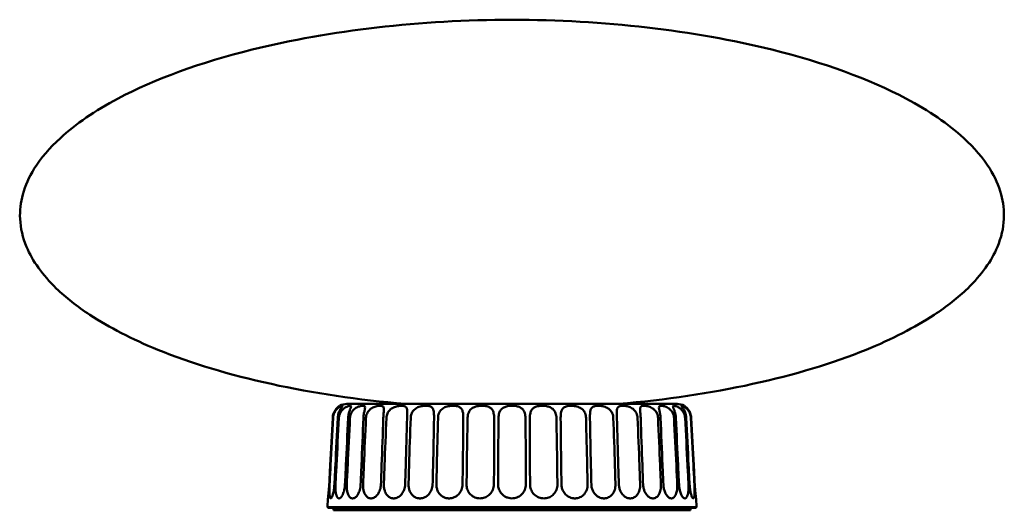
# Model space of a CAD drawing. Header units: millimetres. Extents: x 193 to 1186, y 41 to 1140.
# Tile 3 of 4: x 713 to 1113, y 496 to 696. Entities that reach past the tile are written whole.
import ezdxf

# ---------------------------------------------------------------- set-up
doc = ezdxf.new("R2010")
doc.units = ezdxf.units.MM
doc.header["$LTSCALE"] = 4
doc.layers.add('Visibile (ISO)', color=7, linetype='Continuous', lineweight=50)

msp = doc.modelspace()

# ---------------------------------------------------------------- linework, layer by layer
at = {"layer": 'Visibile (ISO)'}
for p, q in [((980.13, 539.49), (845.92, 539.49)), ((838.22, 501.09), (838.03, 497.49)), ((987.84, 501.09), (988.03, 497.49)), ((838.03, 497.49), (988.03, 497.49)), ((838.27, 497.24), (838.03, 497.49)), ((988.03, 497.49), (838.03, 497.49)), ((838.03, 497.49), (838.03, 497.49)), ((987.79, 497.24), (838.27, 497.24)), ((840.53, 497.24), (840.53, 496.24)), ((985.53, 497.24), (985.53, 496.24)), ((987.79, 497.24), (988.03, 497.49)), ((988.03, 497.49), (988.03, 497.49)), ((840.53, 496.24), (985.53, 496.24)), ((900.53, 496.24), (900.53, 496.23)), ((901.53, 496.23), (900.53, 496.23)), ((924.53, 496.23), (901.53, 496.23)), ((925.53, 496.23), (924.53, 496.23)), ((925.53, 496.23), (925.53, 496.24))]:
    msp.add_line(p, q, dxfattribs=at)
for centre, start, end in [((845.92, 533.49), 90, 119.3537), ((980.13, 533.49), 60.6463, 90)]:
    msp.add_arc(centre, 6, start, end, dxfattribs=at)
for points, knots in [([(869.6, 539.49), (831.56, 542.74), (796.14, 550.5), (758.55, 565.8), (749.27, 570.57), (736.22, 579.14), (731.64, 582.75), (722.19, 591.9), (718.12, 597.58), (714.13, 607.11), (713.25, 610.9), (712.9, 618.04), (713.28, 621.38), (715.14, 628.21), (716.7, 631.71), (721.49, 639.4), (725.04, 643.57), (735.62, 653.27), (743.51, 658.67), (767.74, 671.53), (786.35, 678.32), (838.92, 691.35), (875.95, 695.62), (913.03, 695.71)], [-1.350783, -1.350783, -1.350783, -1.350783, -0.766299, -0.766299, -0.538695, -0.538695, -0.385521, -0.385521, -0.162437, -0.162437, -0.018155, -0.018155, 0.108471, 0.108471, 0.242884, 0.242884, 0.408832, 0.408832, 0.643285, 0.643285, 1.015685, 1.015685, 1.571922, 1.571922, 1.571922, 1.571922]), ([(956.46, 539.49), (994.49, 542.74), (1029.92, 550.5), (1067.5, 565.8), (1076.79, 570.57), (1089.84, 579.14), (1094.41, 582.75), (1103.87, 591.9), (1107.94, 597.58), (1111.92, 607.11), (1112.81, 610.9), (1113.15, 618.04), (1112.78, 621.38), (1110.92, 628.21), (1109.36, 631.71), (1104.56, 639.4), (1101.02, 643.57), (1090.44, 653.27), (1082.55, 658.67), (1058.32, 671.53), (1039.71, 678.32), (987.14, 691.35), (950.11, 695.62), (913.03, 695.71)], [-1.350783, -1.350783, -1.350783, -1.350783, -0.766299, -0.766299, -0.538695, -0.538695, -0.385521, -0.385521, -0.162437, -0.162437, -0.018155, -0.018155, 0.108471, 0.108471, 0.242884, 0.242884, 0.408832, 0.408832, 0.643285, 0.643285, 1.015685, 1.015685, 1.571922, 1.571922, 1.571922, 1.571922]), ([(842.98, 538.72), (842.98, 538.72), (842.98, 538.71), (842.94, 538.69), (842.86, 538.64), (842.61, 538.47), (842.41, 538.32), (841.91, 537.87), (841.6, 537.55), (841, 536.72), (840.73, 536.23), (840.31, 535.09), (840.17, 534.45), (840.14, 533.8)], [-0.9077142, -0.9077142, -0.9077142, -0.9077142, -0.8623237, -0.8623237, -0.7270766, -0.7270766, -0.5639868, -0.5639868, -0.3790256, -0.3790256, -0.1958428, -0.1958428, 0, 0, 0, 0]), ([(840.29, 533.8), (840.31, 534.16), (840.37, 534.52), (840.54, 535.23), (840.67, 535.57), (841.05, 536.38), (841.34, 536.82), (841.99, 537.57), (842.34, 537.87), (842.99, 538.32), (843.27, 538.47), (843.68, 538.64), (843.82, 538.68), (844.02, 538.72), (844.09, 538.72), (844.16, 538.68), (844.16, 538.64), (844.08, 538.47), (843.97, 538.32), (843.63, 537.87), (843.4, 537.55), (842.93, 536.72), (842.71, 536.23), (842.35, 535.09), (842.23, 534.45), (842.2, 533.8)], [-1.81483, -1.81483, -1.81483, -1.81483, -1.70583, -1.70583, -1.595214, -1.595214, -1.428298, -1.428298, -1.255936, -1.255936, -1.088037, -1.088037, -0.9636, -0.9636, -0.850701, -0.850701, -0.725993, -0.725993, -0.563665, -0.563665, -0.378896, -0.378896, -0.195835, -0.195835, -0.000067, -0.000067, -0.000067, -0.000067]), ([(842.66, 533.8), (842.68, 534.24), (842.76, 534.68), (843.03, 535.53), (843.21, 535.93), (843.75, 536.79), (844.12, 537.2), (844.97, 537.91), (845.41, 538.17), (846.27, 538.55), (846.66, 538.66), (847.26, 538.74), (847.47, 538.71), (847.65, 538.52), (847.63, 538.36), (847.46, 537.85), (847.32, 537.55), (847, 536.74), (846.83, 536.25), (846.54, 535.11), (846.44, 534.46), (846.41, 533.8)], [-1.815134, -1.815134, -1.815134, -1.815134, -1.681922, -1.681922, -1.548657, -1.548657, -1.370585, -1.370585, -1.178459, -1.178459, -0.971843, -0.971843, -0.758405, -0.758405, -0.558149, -0.558149, -0.38139, -0.38139, -0.197776, -0.197776, -0.000067, -0.000067, -0.000067, -0.000067]), ([(847.16, 533.8), (847.19, 534.34), (847.3, 534.87), (847.7, 535.88), (847.98, 536.35), (848.7, 537.21), (849.14, 537.58), (850.1, 538.16), (850.59, 538.37), (851.49, 538.63), (851.9, 538.7), (852.56, 538.73), (852.83, 538.69), (853.18, 538.5), (853.27, 538.34), (853.29, 537.86), (853.24, 537.55), (853.06, 536.72), (852.95, 536.23), (852.74, 535.09), (852.67, 534.45), (852.64, 533.8)], [-1.815159, -1.815159, -1.815159, -1.815159, -1.653092, -1.653092, -1.488843, -1.488843, -1.309201, -1.309201, -1.120654, -1.120654, -0.933908, -0.933908, -0.746625, -0.746625, -0.560065, -0.560065, -0.379504, -0.379504, -0.1959, -0.1959, -0.000067, -0.000067, -0.000067, -0.000067]), ([(853.67, 533.8), (853.7, 534.42), (853.84, 535.03), (854.33, 536.12), (854.66, 536.59), (855.49, 537.43), (855.98, 537.77), (857.02, 538.28), (857.54, 538.45), (858.5, 538.66), (858.93, 538.71), (859.69, 538.72), (860.02, 538.68), (860.53, 538.49), (860.72, 538.34), (860.94, 537.87), (860.97, 537.55), (860.95, 536.72), (860.9, 536.23), (860.78, 535.09), (860.73, 534.45), (860.71, 533.8)], [-1.815293, -1.815293, -1.815293, -1.815293, -1.628472, -1.628472, -1.456081, -1.456081, -1.272418, -1.272418, -1.090593, -1.090593, -0.916418, -0.916418, -0.742464, -0.742464, -0.562143, -0.562143, -0.379415, -0.379415, -0.195887, -0.195887, -0.000067, -0.000067, -0.000067, -0.000067]), ([(861.98, 533.8), (862.01, 534.42), (862.14, 535.04), (862.63, 536.13), (862.95, 536.6), (863.78, 537.44), (864.28, 537.77), (865.37, 538.28), (865.93, 538.45), (866.99, 538.66), (867.49, 538.71), (868.39, 538.72), (868.79, 538.68), (869.48, 538.49), (869.76, 538.34), (870.17, 537.87), (870.29, 537.55), (870.42, 536.72), (870.43, 536.23), (870.41, 535.09), (870.39, 534.45), (870.37, 533.8)], [-1.815294, -1.815294, -1.815294, -1.815294, -1.628038, -1.628038, -1.455672, -1.455672, -1.271983, -1.271983, -1.09025, -1.09025, -0.916225, -0.916225, -0.742421, -0.742421, -0.562167, -0.562167, -0.379414, -0.379414, -0.195887, -0.195887, -0.000067, -0.000067, -0.000067, -0.000067]), ([(871.84, 533.8), (871.86, 534.35), (871.96, 534.89), (872.34, 535.92), (872.61, 536.39), (873.36, 537.26), (873.82, 537.61), (874.9, 538.19), (875.49, 538.38), (876.68, 538.64), (877.26, 538.7), (878.35, 538.73), (878.86, 538.69), (879.74, 538.5), (880.12, 538.34), (880.7, 537.86), (880.9, 537.55), (881.19, 536.72), (881.26, 536.23), (881.33, 535.09), (881.34, 534.45), (881.33, 533.8)], [-1.815176, -1.815176, -1.815176, -1.815176, -1.650131, -1.650131, -1.482554, -1.482554, -1.302606, -1.302606, -1.115125, -1.115125, -0.9306, -0.9306, -0.745801, -0.745801, -0.56044, -0.56044, -0.379489, -0.379489, -0.195898, -0.195898, -0.000067, -0.000067, -0.000067, -0.000067]), ([(882.95, 533.8), (882.97, 534.28), (883.04, 534.75), (883.29, 535.65), (883.48, 536.07), (884.05, 536.94), (884.44, 537.33), (885.44, 538.01), (886.03, 538.25), (887.3, 538.59), (887.96, 538.68), (889.26, 538.74), (889.89, 538.71), (891, 538.51), (891.47, 538.35), (892.22, 537.85), (892.5, 537.54), (892.92, 536.72), (893.05, 536.23), (893.22, 535.09), (893.25, 534.45), (893.24, 533.8)], [-1.815111, -1.815111, -1.815111, -1.815111, -1.672, -1.672, -1.528313, -1.528313, -1.350068, -1.350068, -1.156268, -1.156268, -0.956251, -0.956251, -0.752579, -0.752579, -0.557702, -0.557702, -0.379587, -0.379587, -0.195915, -0.195915, -0.000067, -0.000067, -0.000067, -0.000067]), ([(894.98, 533.8), (894.99, 534.25), (895.04, 534.7), (895.24, 535.56), (895.39, 535.96), (895.86, 536.83), (896.2, 537.24), (897.11, 537.94), (897.66, 538.2), (898.92, 538.57), (899.62, 538.67), (901.04, 538.74), (901.75, 538.71), (902.97, 538.5), (903.5, 538.34), (904.37, 537.85), (904.71, 537.55), (905.26, 536.74), (905.45, 536.25), (905.71, 535.11), (905.76, 534.46), (905.76, 533.8)], [-1.815488, -1.815488, -1.815488, -1.815488, -1.679586, -1.679586, -1.54374, -1.54374, -1.36485, -1.36485, -1.171864, -1.171864, -0.962423, -0.962423, -0.7466, -0.7466, -0.557755, -0.557755, -0.381358, -0.381358, -0.197738, -0.197738, -0.000067, -0.000067, -0.000067, -0.000067]), ([(907.55, 533.8), (907.56, 534.15), (907.58, 534.5), (907.68, 535.18), (907.75, 535.51), (908.02, 536.32), (908.24, 536.76), (908.86, 537.52), (909.25, 537.83), (910.15, 538.29), (910.66, 538.45), (911.6, 538.63), (912.02, 538.68), (912.82, 538.72), (913.2, 538.72), (914.01, 538.68), (914.42, 538.64), (915.33, 538.47), (915.82, 538.32), (916.76, 537.87), (917.17, 537.55), (917.85, 536.72), (918.08, 536.23), (918.42, 535.09), (918.5, 534.45), (918.51, 533.8)], [-1.814873, -1.814873, -1.814873, -1.814873, -1.709944, -1.709944, -1.603609, -1.603609, -1.436265, -1.436265, -1.264286, -1.264286, -1.093705, -1.093705, -0.966927, -0.966927, -0.852088, -0.852088, -0.726029, -0.726029, -0.563714, -0.563714, -0.378914, -0.378914, -0.195836, -0.195836, -0.000067, -0.000067, -0.000067, -0.000067]), ([(920.29, 533.8), (920.29, 534.13), (920.31, 534.46), (920.37, 535.11), (920.42, 535.43), (920.61, 536.23), (920.78, 536.68), (921.28, 537.46), (921.6, 537.78), (922.39, 538.26), (922.86, 538.43), (923.75, 538.62), (924.15, 538.67), (924.95, 538.72), (925.34, 538.72), (926.15, 538.68), (926.58, 538.64), (927.53, 538.47), (928.04, 538.32), (929.05, 537.87), (929.52, 537.55), (930.28, 536.72), (930.56, 536.23), (930.96, 535.09), (931.07, 534.45), (931.08, 533.8)], [-1.814931, -1.814931, -1.814931, -1.814931, -1.715208, -1.715208, -1.614313, -1.614313, -1.446374, -1.446374, -1.274864, -1.274864, -1.100972, -1.100972, -0.971242, -0.971242, -0.853923, -0.853923, -0.726126, -0.726126, -0.563774, -0.563774, -0.378937, -0.378937, -0.195838, -0.195838, -0.000067, -0.000067, -0.000067, -0.000067]), ([(932.81, 533.8), (932.81, 534.25), (932.82, 534.69), (932.89, 535.53), (932.95, 535.93), (933.17, 536.79), (933.35, 537.21), (933.9, 537.92), (934.26, 538.18), (935.2, 538.56), (935.78, 538.66), (937.04, 538.74), (937.74, 538.71), (939.09, 538.52), (939.74, 538.35), (940.88, 537.85), (941.35, 537.55), (942.18, 536.74), (942.5, 536.25), (942.96, 535.11), (943.09, 534.46), (943.11, 533.8)], [-1.815138, -1.815138, -1.815138, -1.815138, -1.681468, -1.681468, -1.547723, -1.547723, -1.369657, -1.369657, -1.177402, -1.177402, -0.97112, -0.97112, -0.758196, -0.758196, -0.558226, -0.558226, -0.381396, -0.381396, -0.197784, -0.197784, -0.000067, -0.000067, -0.000067, -0.000067]), ([(944.73, 533.8), (944.72, 534.34), (944.72, 534.88), (944.77, 535.89), (944.81, 536.36), (945.01, 537.22), (945.17, 537.59), (945.67, 538.17), (946, 538.37), (946.83, 538.63), (947.31, 538.7), (948.36, 538.73), (948.94, 538.69), (950.12, 538.5), (950.71, 538.34), (951.84, 537.86), (952.34, 537.55), (953.21, 536.72), (953.55, 536.23), (954.06, 535.09), (954.19, 534.45), (954.22, 533.8)], [-1.815163, -1.815163, -1.815163, -1.815163, -1.652415, -1.652415, -1.487409, -1.487409, -1.307699, -1.307699, -1.119389, -1.119389, -0.933147, -0.933147, -0.746434, -0.746434, -0.56015, -0.56015, -0.379501, -0.379501, -0.1959, -0.1959, -0.000067, -0.000067, -0.000067, -0.000067]), ([(955.69, 533.8), (955.67, 534.42), (955.65, 535.03), (955.63, 536.12), (955.63, 536.59), (955.74, 537.43), (955.84, 537.77), (956.22, 538.28), (956.49, 538.45), (957.15, 538.66), (957.55, 538.71), (958.43, 538.72), (958.92, 538.68), (959.97, 538.49), (960.52, 538.34), (961.61, 537.87), (962.12, 537.55), (963.01, 536.72), (963.37, 536.23), (963.9, 535.09), (964.05, 534.45), (964.08, 533.8)], [-1.815293, -1.815293, -1.815293, -1.815293, -1.628472, -1.628472, -1.456081, -1.456081, -1.272418, -1.272418, -1.090593, -1.090593, -0.916418, -0.916418, -0.742464, -0.742464, -0.562143, -0.562143, -0.379415, -0.379415, -0.195887, -0.195887, -0.000067, -0.000067, -0.000067, -0.000067]), ([(965.35, 533.8), (965.33, 534.42), (965.28, 535.04), (965.17, 536.13), (965.12, 536.6), (965.08, 537.44), (965.1, 537.77), (965.29, 538.28), (965.46, 538.45), (965.95, 538.66), (966.26, 538.71), (967, 538.72), (967.43, 538.68), (968.37, 538.49), (968.88, 538.34), (969.92, 537.87), (970.41, 537.55), (971.3, 536.72), (971.66, 536.23), (972.2, 535.09), (972.36, 534.45), (972.39, 533.8)], [-1.815294, -1.815294, -1.815294, -1.815294, -1.628038, -1.628038, -1.455672, -1.455672, -1.271983, -1.271983, -1.09025, -1.09025, -0.916225, -0.916225, -0.742421, -0.742421, -0.562167, -0.562167, -0.379414, -0.379414, -0.195887, -0.195887, -0.000067, -0.000067, -0.000067, -0.000067]), ([(973.42, 533.8), (973.39, 534.35), (973.34, 534.89), (973.17, 535.92), (973.07, 536.39), (972.88, 537.26), (972.8, 537.61), (972.76, 538.19), (972.81, 538.38), (973.07, 538.64), (973.29, 538.7), (973.87, 538.73), (974.24, 538.69), (975.08, 538.5), (975.55, 538.34), (976.5, 537.86), (976.97, 537.55), (977.81, 536.72), (978.17, 536.23), (978.7, 535.09), (978.86, 534.45), (978.89, 533.8)], [-1.815176, -1.815176, -1.815176, -1.815176, -1.650131, -1.650131, -1.482554, -1.482554, -1.302606, -1.302606, -1.115125, -1.115125, -0.9306, -0.9306, -0.745801, -0.745801, -0.56044, -0.56044, -0.379489, -0.379489, -0.195898, -0.195898, -0.000067, -0.000067, -0.000067, -0.000067]), ([(979.65, 533.8), (979.63, 534.28), (979.57, 534.75), (979.39, 535.65), (979.28, 536.07), (978.99, 536.94), (978.82, 537.33), (978.54, 538.01), (978.45, 538.25), (978.43, 538.59), (978.52, 538.68), (978.89, 538.74), (979.17, 538.71), (979.89, 538.51), (980.31, 538.35), (981.16, 537.85), (981.58, 537.54), (982.36, 536.72), (982.69, 536.23), (983.21, 535.09), (983.36, 534.45), (983.4, 533.8)], [-1.815111, -1.815111, -1.815111, -1.815111, -1.672, -1.672, -1.528313, -1.528313, -1.350068, -1.350068, -1.156268, -1.156268, -0.956251, -0.956251, -0.752579, -0.752579, -0.557702, -0.557702, -0.379587, -0.379587, -0.195915, -0.195915, -0.000067, -0.000067, -0.000067, -0.000067]), ([(983.86, 533.8), (983.84, 534.25), (983.78, 534.7), (983.58, 535.56), (983.44, 535.96), (983.08, 536.83), (982.84, 537.24), (982.38, 537.94), (982.18, 538.2), (981.91, 538.57), (981.87, 538.67), (982.01, 538.74), (982.19, 538.71), (982.72, 538.5), (983.04, 538.34), (983.74, 537.85), (984.1, 537.55), (984.79, 536.74), (985.1, 536.25), (985.58, 535.11), (985.73, 534.46), (985.76, 533.8)], [-1.815488, -1.815488, -1.815488, -1.815488, -1.679586, -1.679586, -1.54374, -1.54374, -1.36485, -1.36485, -1.171864, -1.171864, -0.962423, -0.962423, -0.7466, -0.7466, -0.557755, -0.557755, -0.381358, -0.381358, -0.197738, -0.197738, -0.000067, -0.000067, -0.000067, -0.000067]), ([(985.92, 533.8), (985.9, 534.15), (985.86, 534.5), (985.71, 535.18), (985.6, 535.51), (985.28, 536.32), (985.03, 536.76), (984.48, 537.52), (984.19, 537.83), (983.69, 538.29), (983.47, 538.45), (983.21, 538.63), (983.14, 538.68), (983.08, 538.71), (983.08, 538.72), (983.08, 538.72)], [-1.8148727, -1.8148727, -1.8148727, -1.8148727, -1.7099439, -1.7099439, -1.6036085, -1.6036085, -1.4362649, -1.4362649, -1.2642862, -1.2642862, -1.0937046, -1.0937046, -0.9669269, -0.9669269, -0.9077838, -0.9077838, -0.9077838, -0.9077838]), ([(840.14, 533.8), (839.8, 527.31), (839.45, 520.58), (839.01, 512.15), (838.87, 509.45), (838.73, 506.73)], [0.950692, 0.950692, 0.950692, 0.950692, 2.738453, 2.738453, 3.483352, 3.483352, 3.483352, 3.483352]), ([(838.88, 506.73), (839.02, 509.45), (839.16, 512.15), (839.6, 520.58), (839.95, 527.31), (840.29, 533.8)], [0.935856, 0.935856, 0.935856, 0.935856, 1.680755, 1.680755, 3.468518, 3.468518, 3.468518, 3.468518]), ([(842.2, 533.8), (841.88, 527.31), (841.54, 520.58), (841.11, 512.15), (840.98, 509.45), (840.84, 506.73)], [0.951028, 0.951028, 0.951028, 0.951028, 2.738791, 2.738791, 3.48369, 3.48369, 3.48369, 3.48369]), ([(841.28, 506.73), (841.41, 509.45), (841.55, 512.15), (841.97, 520.58), (842.32, 527.31), (842.66, 533.8)], [0.935856, 0.935856, 0.935856, 0.935856, 1.680755, 1.680755, 3.468518, 3.468518, 3.468518, 3.468518]), ([(846.41, 533.8), (846.12, 527.31), (845.8, 520.58), (845.4, 512.15), (845.27, 509.45), (845.14, 506.73)], [0.951028, 0.951028, 0.951028, 0.951028, 2.738791, 2.738791, 3.48369, 3.48369, 3.48369, 3.48369]), ([(845.86, 506.73), (845.98, 509.45), (846.11, 512.15), (846.51, 520.58), (846.84, 527.31), (847.16, 533.8)], [0.935856, 0.935856, 0.935856, 0.935856, 1.680755, 1.680755, 3.468518, 3.468518, 3.468518, 3.468518]), ([(852.64, 533.8), (852.39, 527.31), (852.11, 520.58), (851.75, 512.15), (851.63, 509.45), (851.5, 506.73)], [0.951028, 0.951028, 0.951028, 0.951028, 2.738791, 2.738791, 3.48369, 3.48369, 3.48369, 3.48369]), ([(852.48, 506.73), (852.59, 509.45), (852.71, 512.15), (853.07, 520.58), (853.37, 527.31), (853.67, 533.8)], [0.935856, 0.935856, 0.935856, 0.935856, 1.680755, 1.680755, 3.468518, 3.468518, 3.468518, 3.468518]), ([(860.71, 533.8), (860.5, 527.31), (860.27, 520.58), (859.95, 512.15), (859.85, 509.45), (859.74, 506.73)], [0.951028, 0.951028, 0.951028, 0.951028, 2.738791, 2.738791, 3.48369, 3.48369, 3.48369, 3.48369]), ([(860.95, 506.73), (861.04, 509.45), (861.14, 512.15), (861.44, 520.58), (861.71, 527.31), (861.98, 533.8)], [0.935856, 0.935856, 0.935856, 0.935856, 1.680755, 1.680755, 3.468518, 3.468518, 3.468518, 3.468518]), ([(870.37, 533.8), (870.21, 527.31), (870.02, 520.58), (869.77, 512.15), (869.68, 509.45), (869.59, 506.73)], [0.951028, 0.951028, 0.951028, 0.951028, 2.738791, 2.738791, 3.48369, 3.48369, 3.48369, 3.48369]), ([(870.99, 506.73), (871.06, 509.45), (871.14, 512.15), (871.39, 520.58), (871.61, 527.31), (871.84, 533.8)], [0.935856, 0.935856, 0.935856, 0.935856, 1.680755, 1.680755, 3.468518, 3.468518, 3.468518, 3.468518]), ([(881.33, 533.8), (881.22, 527.31), (881.09, 520.58), (880.9, 512.15), (880.83, 509.45), (880.77, 506.73)], [0.951028, 0.951028, 0.951028, 0.951028, 2.738791, 2.738791, 3.48369, 3.48369, 3.48369, 3.48369]), ([(882.31, 506.73), (882.36, 509.45), (882.42, 512.15), (882.6, 520.58), (882.77, 527.31), (882.95, 533.8)], [0.935856, 0.935856, 0.935856, 0.935856, 1.680755, 1.680755, 3.468518, 3.468518, 3.468518, 3.468518]), ([(893.24, 533.8), (893.2, 527.31), (893.13, 520.58), (893.01, 512.15), (892.97, 509.45), (892.92, 506.73)], [0.951028, 0.951028, 0.951028, 0.951028, 2.738791, 2.738791, 3.48369, 3.48369, 3.48369, 3.48369]), ([(894.57, 506.73), (894.6, 509.45), (894.63, 512.15), (894.74, 520.58), (894.85, 527.31), (894.98, 533.8)], [0.935856, 0.935856, 0.935856, 0.935856, 1.680755, 1.680755, 3.468518, 3.468518, 3.468518, 3.468518]), ([(905.76, 533.8), (905.78, 527.31), (905.77, 520.58), (905.72, 512.15), (905.71, 509.45), (905.68, 506.73)], [0.951028, 0.951028, 0.951028, 0.951028, 2.738791, 2.738791, 3.48369, 3.48369, 3.48369, 3.48369]), ([(907.38, 506.73), (907.39, 509.45), (907.39, 512.15), (907.43, 520.58), (907.48, 527.31), (907.55, 533.8)], [0.935856, 0.935856, 0.935856, 0.935856, 1.680755, 1.680755, 3.468518, 3.468518, 3.468518, 3.468518]), ([(918.51, 533.8), (918.58, 527.31), (918.63, 520.58), (918.66, 512.15), (918.67, 509.45), (918.67, 506.73)], [0.951028, 0.951028, 0.951028, 0.951028, 2.738791, 2.738791, 3.48369, 3.48369, 3.48369, 3.48369]), ([(920.37, 506.73), (920.35, 509.45), (920.33, 512.15), (920.29, 520.58), (920.28, 527.31), (920.29, 533.8)], [0.935856, 0.935856, 0.935856, 0.935856, 1.680755, 1.680755, 3.468518, 3.468518, 3.468518, 3.468518]), ([(931.08, 533.8), (931.21, 527.31), (931.32, 520.58), (931.43, 512.15), (931.46, 509.45), (931.49, 506.73)], [0.951028, 0.951028, 0.951028, 0.951028, 2.738791, 2.738791, 3.48369, 3.48369, 3.48369, 3.48369]), ([(933.14, 506.73), (933.09, 509.45), (933.05, 512.15), (932.93, 520.58), (932.86, 527.31), (932.81, 533.8)], [0.935856, 0.935856, 0.935856, 0.935856, 1.680755, 1.680755, 3.468518, 3.468518, 3.468518, 3.468518]), ([(943.11, 533.8), (943.29, 527.31), (943.46, 520.58), (943.64, 512.15), (943.69, 509.45), (943.74, 506.73)], [0.951028, 0.951028, 0.951028, 0.951028, 2.738791, 2.738791, 3.48369, 3.48369, 3.48369, 3.48369]), ([(945.29, 506.73), (945.22, 509.45), (945.16, 512.15), (944.97, 520.58), (944.83, 527.31), (944.73, 533.8)], [0.935856, 0.935856, 0.935856, 0.935856, 1.680755, 1.680755, 3.468518, 3.468518, 3.468518, 3.468518]), ([(954.22, 533.8), (954.45, 527.31), (954.67, 520.58), (954.92, 512.15), (954.99, 509.45), (955.07, 506.73)], [0.951028, 0.951028, 0.951028, 0.951028, 2.738791, 2.738791, 3.48369, 3.48369, 3.48369, 3.48369]), ([(956.47, 506.73), (956.38, 509.45), (956.29, 512.15), (956.03, 520.58), (955.85, 527.31), (955.69, 533.8)], [0.935856, 0.935856, 0.935856, 0.935856, 1.680755, 1.680755, 3.468518, 3.468518, 3.468518, 3.468518]), ([(964.08, 533.8), (964.35, 527.31), (964.61, 520.58), (964.92, 512.15), (965.02, 509.45), (965.11, 506.73)], [0.951028, 0.951028, 0.951028, 0.951028, 2.738791, 2.738791, 3.48369, 3.48369, 3.48369, 3.48369]), ([(966.32, 506.73), (966.21, 509.45), (966.11, 512.15), (965.79, 520.58), (965.56, 527.31), (965.35, 533.8)], [0.935856, 0.935856, 0.935856, 0.935856, 1.680755, 1.680755, 3.468518, 3.468518, 3.468518, 3.468518]), ([(972.39, 533.8), (972.69, 527.31), (972.99, 520.58), (973.35, 512.15), (973.46, 509.45), (973.57, 506.73)], [0.951028, 0.951028, 0.951028, 0.951028, 2.738791, 2.738791, 3.48369, 3.48369, 3.48369, 3.48369]), ([(974.55, 506.73), (974.43, 509.45), (974.31, 512.15), (973.95, 520.58), (973.67, 527.31), (973.42, 533.8)], [0.935856, 0.935856, 0.935856, 0.935856, 1.680755, 1.680755, 3.468518, 3.468518, 3.468518, 3.468518]), ([(978.89, 533.8), (979.22, 527.31), (979.55, 520.58), (979.95, 512.15), (980.07, 509.45), (980.2, 506.73)], [0.951028, 0.951028, 0.951028, 0.951028, 2.738791, 2.738791, 3.48369, 3.48369, 3.48369, 3.48369]), ([(980.92, 506.73), (980.79, 509.45), (980.66, 512.15), (980.25, 520.58), (979.94, 527.31), (979.65, 533.8)], [0.935856, 0.935856, 0.935856, 0.935856, 1.680755, 1.680755, 3.468518, 3.468518, 3.468518, 3.468518]), ([(983.4, 533.8), (983.74, 527.31), (984.08, 520.58), (984.51, 512.15), (984.64, 509.45), (984.78, 506.73)], [0.951028, 0.951028, 0.951028, 0.951028, 2.738791, 2.738791, 3.48369, 3.48369, 3.48369, 3.48369]), ([(985.22, 506.73), (985.08, 509.45), (984.94, 512.15), (984.52, 520.58), (984.18, 527.31), (983.86, 533.8)], [0.935856, 0.935856, 0.935856, 0.935856, 1.680755, 1.680755, 3.468518, 3.468518, 3.468518, 3.468518]), ([(985.76, 533.8), (986.11, 527.31), (986.46, 520.58), (986.9, 512.15), (987.04, 509.45), (987.18, 506.73)], [0.951028, 0.951028, 0.951028, 0.951028, 2.738791, 2.738791, 3.48369, 3.48369, 3.48369, 3.48369]), ([(987.33, 506.73), (987.19, 509.45), (987.05, 512.15), (986.61, 520.58), (986.26, 527.31), (985.92, 533.8)], [0.935856, 0.935856, 0.935856, 0.935856, 1.680755, 1.680755, 3.468518, 3.468518, 3.468518, 3.468518]), ([(838.73, 506.73), (838.69, 505.99), (838.64, 505.25), (838.53, 503.88), (838.47, 503.26), (838.37, 502.3), (838.32, 501.95), (838.27, 501.52), (838.26, 501.39), (838.23, 501.2), (838.22, 501.14), (838.22, 501.1), (838.22, 501.09), (838.22, 501.09)], [0, 0, 0, 0, 0.2230435, 0.2230435, 0.4458804, 0.4458804, 0.6283174, 0.6283174, 0.7352368, 0.7352368, 0.8468569, 0.8468569, 0.8908812, 0.8908812, 0.8908812, 0.8908812]), ([(840.84, 506.73), (840.8, 505.99), (840.72, 505.25), (840.52, 503.88), (840.38, 503.25), (840.11, 502.28), (839.98, 501.9), (839.77, 501.48), (839.7, 501.37), (839.56, 501.2), (839.5, 501.14), (839.37, 501.08), (839.3, 501.09), (839.19, 501.17), (839.14, 501.23), (839.05, 501.43), (839.01, 501.56), (838.9, 502.08), (838.85, 502.55), (838.81, 503.62), (838.8, 504.2), (838.82, 505.43), (838.84, 506.08), (838.88, 506.73)], [0, 0, 0, 0, 0.223032, 0.223032, 0.446423, 0.446423, 0.639555, 0.639555, 0.743135, 0.743135, 0.843622, 0.843622, 0.957388, 0.957388, 1.055424, 1.055424, 1.165217, 1.165217, 1.387953, 1.387953, 1.585597, 1.585597, 1.781629, 1.781629, 1.781629, 1.781629]), ([(845.14, 506.73), (845.1, 505.99), (845.01, 505.25), (844.71, 503.87), (844.51, 503.25), (844.04, 502.2), (843.79, 501.79), (843.4, 501.38), (843.27, 501.28), (843.07, 501.17), (842.99, 501.14), (842.85, 501.1), (842.79, 501.09), (842.66, 501.09), (842.6, 501.1), (842.47, 501.14), (842.4, 501.18), (842.22, 501.3), (842.11, 501.41), (841.88, 501.75), (841.76, 502.01), (841.51, 502.77), (841.41, 503.31), (841.3, 504.35), (841.27, 504.8), (841.25, 505.75), (841.25, 506.24), (841.28, 506.73)], [0, 0, 0, 0, 0.223006, 0.223006, 0.447748, 0.447748, 0.668658, 0.668658, 0.772341, 0.772341, 0.83661, 0.83661, 0.892477, 0.892477, 0.948504, 0.948504, 1.013655, 1.013655, 1.121767, 1.121767, 1.27532, 1.27532, 1.486466, 1.486466, 1.634122, 1.634122, 1.78109, 1.78109, 1.78109, 1.78109]), ([(851.5, 506.73), (851.47, 505.99), (851.35, 505.25), (850.98, 503.87), (850.71, 503.25), (850.09, 502.2), (849.74, 501.79), (849.2, 501.38), (849.02, 501.28), (848.73, 501.17), (848.62, 501.14), (848.42, 501.1), (848.33, 501.09), (848.14, 501.09), (848.05, 501.1), (847.85, 501.14), (847.75, 501.18), (847.48, 501.3), (847.32, 501.41), (846.95, 501.75), (846.76, 502.01), (846.36, 502.77), (846.18, 503.31), (845.97, 504.35), (845.91, 504.8), (845.84, 505.75), (845.84, 506.24), (845.86, 506.73)], [0, 0, 0, 0, 0.223006, 0.223006, 0.447748, 0.447748, 0.668658, 0.668658, 0.772341, 0.772341, 0.83661, 0.83661, 0.892477, 0.892477, 0.948504, 0.948504, 1.013655, 1.013655, 1.121767, 1.121767, 1.27532, 1.27532, 1.486466, 1.486466, 1.634122, 1.634122, 1.78109, 1.78109, 1.78109, 1.78109]), ([(859.74, 506.73), (859.71, 505.99), (859.58, 505.25), (859.13, 503.87), (858.81, 503.25), (858.05, 502.2), (857.62, 501.79), (856.94, 501.38), (856.71, 501.28), (856.35, 501.17), (856.21, 501.14), (855.95, 501.1), (855.83, 501.09), (855.59, 501.09), (855.47, 501.1), (855.22, 501.14), (855.08, 501.18), (854.73, 501.3), (854.52, 501.41), (854.04, 501.75), (853.78, 502.01), (853.24, 502.77), (852.99, 503.31), (852.68, 504.35), (852.59, 504.8), (852.48, 505.75), (852.46, 506.24), (852.48, 506.73)], [0, 0, 0, 0, 0.223006, 0.223006, 0.447748, 0.447748, 0.668658, 0.668658, 0.772341, 0.772341, 0.83661, 0.83661, 0.892477, 0.892477, 0.948504, 0.948504, 1.013655, 1.013655, 1.121767, 1.121767, 1.27532, 1.27532, 1.486466, 1.486466, 1.634122, 1.634122, 1.78109, 1.78109, 1.78109, 1.78109]), ([(869.59, 506.73), (869.57, 505.99), (869.42, 505.25), (868.92, 503.87), (868.56, 503.25), (867.68, 502.2), (867.18, 501.79), (866.38, 501.38), (866.12, 501.28), (865.69, 501.17), (865.53, 501.14), (865.22, 501.1), (865.07, 501.09), (864.79, 501.09), (864.64, 501.1), (864.34, 501.14), (864.18, 501.18), (863.76, 501.3), (863.5, 501.41), (862.91, 501.75), (862.6, 502.01), (861.93, 502.77), (861.61, 503.31), (861.22, 504.35), (861.1, 504.8), (860.96, 505.75), (860.93, 506.24), (860.95, 506.73)], [0, 0, 0, 0, 0.223006, 0.223006, 0.447748, 0.447748, 0.668658, 0.668658, 0.772341, 0.772341, 0.83661, 0.83661, 0.892477, 0.892477, 0.948504, 0.948504, 1.013655, 1.013655, 1.121767, 1.121767, 1.27532, 1.27532, 1.486466, 1.486466, 1.634122, 1.634122, 1.78109, 1.78109, 1.78109, 1.78109]), ([(880.77, 506.73), (880.75, 505.99), (880.6, 505.25), (880.05, 503.87), (879.66, 503.25), (878.69, 502.2), (878.14, 501.79), (877.24, 501.38), (876.95, 501.28), (876.47, 501.17), (876.28, 501.14), (875.93, 501.1), (875.77, 501.09), (875.45, 501.09), (875.29, 501.1), (874.94, 501.14), (874.76, 501.18), (874.28, 501.3), (873.99, 501.41), (873.31, 501.75), (872.95, 502.01), (872.17, 502.77), (871.8, 503.31), (871.34, 504.35), (871.2, 504.8), (871.02, 505.75), (870.98, 506.24), (870.99, 506.73)], [0, 0, 0, 0, 0.223006, 0.223006, 0.447748, 0.447748, 0.668658, 0.668658, 0.772341, 0.772341, 0.83661, 0.83661, 0.892477, 0.892477, 0.948504, 0.948504, 1.013655, 1.013655, 1.121767, 1.121767, 1.27532, 1.27532, 1.486466, 1.486466, 1.634122, 1.634122, 1.78109, 1.78109, 1.78109, 1.78109]), ([(892.92, 506.73), (892.91, 505.99), (892.75, 505.25), (892.18, 503.87), (891.77, 503.25), (890.75, 502.2), (890.15, 501.79), (889.19, 501.38), (888.88, 501.28), (888.36, 501.17), (888.16, 501.14), (887.78, 501.1), (887.6, 501.09), (887.25, 501.09), (887.08, 501.1), (886.7, 501.14), (886.5, 501.18), (885.98, 501.3), (885.66, 501.41), (884.92, 501.75), (884.52, 502.01), (883.66, 502.77), (883.25, 503.31), (882.72, 504.35), (882.56, 504.8), (882.35, 505.75), (882.3, 506.24), (882.31, 506.73)], [0, 0, 0, 0, 0.223006, 0.223006, 0.447748, 0.447748, 0.668658, 0.668658, 0.772341, 0.772341, 0.83661, 0.83661, 0.892477, 0.892477, 0.948504, 0.948504, 1.013655, 1.013655, 1.121767, 1.121767, 1.27532, 1.27532, 1.486466, 1.486466, 1.634122, 1.634122, 1.78109, 1.78109, 1.78109, 1.78109]), ([(905.68, 506.73), (905.68, 505.99), (905.53, 505.25), (904.95, 503.88), (904.53, 503.25), (903.55, 502.28), (903.02, 501.9), (902.13, 501.48), (901.81, 501.37), (901.16, 501.2), (900.83, 501.14), (900.13, 501.08), (899.76, 501.09), (899.07, 501.17), (898.75, 501.23), (898.1, 501.43), (897.77, 501.56), (896.81, 502.08), (896.25, 502.55), (895.39, 503.62), (895.08, 504.2), (894.66, 505.43), (894.56, 506.08), (894.57, 506.73)], [0, 0, 0, 0, 0.223032, 0.223032, 0.446423, 0.446423, 0.639555, 0.639555, 0.743135, 0.743135, 0.843622, 0.843622, 0.957388, 0.957388, 1.055424, 1.055424, 1.165217, 1.165217, 1.387953, 1.387953, 1.585597, 1.585597, 1.781629, 1.781629, 1.781629, 1.781629]), ([(918.67, 506.73), (918.67, 505.99), (918.53, 505.25), (917.97, 503.88), (917.55, 503.26), (916.59, 502.3), (916.09, 501.94), (915.22, 501.51), (914.89, 501.39), (914.2, 501.2), (913.84, 501.14), (913.06, 501.08), (912.64, 501.09), (911.88, 501.2), (911.55, 501.27), (910.85, 501.5), (910.5, 501.66), (909.52, 502.23), (908.96, 502.73), (908.15, 503.81), (907.86, 504.36), (907.48, 505.52), (907.38, 506.12), (907.38, 506.73)], [0, 0, 0, 0, 0.223041, 0.223041, 0.446011, 0.446011, 0.63071, 0.63071, 0.736879, 0.736879, 0.845903, 0.845903, 0.971537, 0.971537, 1.07472, 1.07472, 1.19146, 1.19146, 1.414775, 1.414775, 1.59857, 1.59857, 1.78136, 1.78136, 1.78136, 1.78136]), ([(931.49, 506.73), (931.5, 505.99), (931.36, 505.25), (930.83, 503.88), (930.43, 503.25), (929.48, 502.28), (928.97, 501.9), (928.1, 501.48), (927.78, 501.37), (927.14, 501.2), (926.81, 501.14), (926.11, 501.08), (925.74, 501.09), (925.04, 501.17), (924.73, 501.23), (924.07, 501.43), (923.73, 501.56), (922.75, 502.08), (922.17, 502.55), (921.28, 503.62), (920.94, 504.2), (920.5, 505.43), (920.38, 506.08), (920.37, 506.73)], [0, 0, 0, 0, 0.223032, 0.223032, 0.446423, 0.446423, 0.639555, 0.639555, 0.743135, 0.743135, 0.843622, 0.843622, 0.957388, 0.957388, 1.055424, 1.055424, 1.165217, 1.165217, 1.387953, 1.387953, 1.585597, 1.585597, 1.781629, 1.781629, 1.781629, 1.781629]), ([(943.74, 506.73), (943.76, 505.99), (943.64, 505.25), (943.15, 503.87), (942.78, 503.25), (941.83, 502.2), (941.26, 501.79), (940.34, 501.38), (940.03, 501.28), (939.52, 501.17), (939.33, 501.14), (938.95, 501.1), (938.78, 501.09), (938.43, 501.09), (938.25, 501.1), (937.87, 501.14), (937.67, 501.18), (937.13, 501.3), (936.8, 501.41), (936.04, 501.75), (935.61, 502.01), (934.69, 502.77), (934.25, 503.31), (933.66, 504.35), (933.47, 504.8), (933.22, 505.75), (933.15, 506.24), (933.14, 506.73)], [0, 0, 0, 0, 0.223006, 0.223006, 0.447748, 0.447748, 0.668658, 0.668658, 0.772341, 0.772341, 0.83661, 0.83661, 0.892477, 0.892477, 0.948504, 0.948504, 1.013655, 1.013655, 1.121767, 1.121767, 1.27532, 1.27532, 1.486466, 1.486466, 1.634122, 1.634122, 1.78109, 1.78109, 1.78109, 1.78109]), ([(955.07, 506.73), (955.09, 505.99), (954.99, 505.25), (954.55, 503.87), (954.22, 503.25), (953.37, 502.2), (952.86, 501.79), (952.02, 501.38), (951.74, 501.28), (951.27, 501.17), (951.09, 501.14), (950.74, 501.1), (950.58, 501.09), (950.26, 501.09), (950.1, 501.1), (949.75, 501.14), (949.56, 501.18), (949.06, 501.3), (948.76, 501.41), (948.04, 501.75), (947.65, 502.01), (946.78, 502.77), (946.36, 503.31), (945.8, 504.35), (945.62, 504.8), (945.37, 505.75), (945.3, 506.24), (945.29, 506.73)], [0, 0, 0, 0, 0.223006, 0.223006, 0.447748, 0.447748, 0.668658, 0.668658, 0.772341, 0.772341, 0.83661, 0.83661, 0.892477, 0.892477, 0.948504, 0.948504, 1.013655, 1.013655, 1.121767, 1.121767, 1.27532, 1.27532, 1.486466, 1.486466, 1.634122, 1.634122, 1.78109, 1.78109, 1.78109, 1.78109]), ([(965.11, 506.73), (965.14, 505.99), (965.06, 505.25), (964.7, 503.87), (964.42, 503.25), (963.68, 502.2), (963.24, 501.79), (962.51, 501.38), (962.26, 501.28), (961.85, 501.17), (961.69, 501.14), (961.39, 501.1), (961.25, 501.09), (960.96, 501.09), (960.82, 501.1), (960.51, 501.14), (960.34, 501.18), (959.9, 501.3), (959.62, 501.41), (958.98, 501.75), (958.63, 502.01), (957.85, 502.77), (957.46, 503.31), (956.95, 504.35), (956.78, 504.8), (956.55, 505.75), (956.48, 506.24), (956.47, 506.73)], [0, 0, 0, 0, 0.223006, 0.223006, 0.447748, 0.447748, 0.668658, 0.668658, 0.772341, 0.772341, 0.83661, 0.83661, 0.892477, 0.892477, 0.948504, 0.948504, 1.013655, 1.013655, 1.121767, 1.121767, 1.27532, 1.27532, 1.486466, 1.486466, 1.634122, 1.634122, 1.78109, 1.78109, 1.78109, 1.78109]), ([(973.57, 506.73), (973.61, 505.99), (973.55, 505.25), (973.27, 503.87), (973.05, 503.25), (972.46, 502.2), (972.1, 501.79), (971.5, 501.38), (971.29, 501.28), (970.95, 501.17), (970.82, 501.14), (970.57, 501.1), (970.45, 501.09), (970.21, 501.09), (970.09, 501.1), (969.82, 501.14), (969.68, 501.18), (969.31, 501.3), (969.08, 501.41), (968.53, 501.75), (968.22, 502.01), (967.55, 502.77), (967.21, 503.31), (966.76, 504.35), (966.61, 504.8), (966.4, 505.75), (966.34, 506.24), (966.32, 506.73)], [0, 0, 0, 0, 0.223006, 0.223006, 0.447748, 0.447748, 0.668658, 0.668658, 0.772341, 0.772341, 0.83661, 0.83661, 0.892477, 0.892477, 0.948504, 0.948504, 1.013655, 1.013655, 1.121767, 1.121767, 1.27532, 1.27532, 1.486466, 1.486466, 1.634122, 1.634122, 1.78109, 1.78109, 1.78109, 1.78109]), ([(980.2, 506.73), (980.23, 505.99), (980.2, 505.25), (980.02, 503.87), (979.86, 503.25), (979.43, 502.2), (979.17, 501.79), (978.71, 501.38), (978.55, 501.28), (978.29, 501.17), (978.19, 501.14), (978, 501.1), (977.9, 501.09), (977.72, 501.09), (977.62, 501.1), (977.42, 501.14), (977.31, 501.18), (977.01, 501.3), (976.83, 501.41), (976.39, 501.75), (976.14, 502.01), (975.6, 502.77), (975.32, 503.31), (974.94, 504.35), (974.82, 504.8), (974.63, 505.75), (974.58, 506.24), (974.55, 506.73)], [0, 0, 0, 0, 0.223006, 0.223006, 0.447748, 0.447748, 0.668658, 0.668658, 0.772341, 0.772341, 0.83661, 0.83661, 0.892477, 0.892477, 0.948504, 0.948504, 1.013655, 1.013655, 1.121767, 1.121767, 1.27532, 1.27532, 1.486466, 1.486466, 1.634122, 1.634122, 1.78109, 1.78109, 1.78109, 1.78109]), ([(984.78, 506.73), (984.82, 505.99), (984.81, 505.25), (984.73, 503.87), (984.64, 503.25), (984.39, 502.2), (984.22, 501.79), (983.93, 501.38), (983.82, 501.28), (983.65, 501.17), (983.58, 501.14), (983.45, 501.1), (983.39, 501.09), (983.26, 501.09), (983.19, 501.1), (983.05, 501.14), (982.97, 501.18), (982.77, 501.3), (982.64, 501.41), (982.32, 501.75), (982.14, 502.01), (981.74, 502.77), (981.53, 503.31), (981.24, 504.35), (981.14, 504.8), (980.99, 505.75), (980.94, 506.24), (980.92, 506.73)], [0, 0, 0, 0, 0.223006, 0.223006, 0.447748, 0.447748, 0.668658, 0.668658, 0.772341, 0.772341, 0.83661, 0.83661, 0.892477, 0.892477, 0.948504, 0.948504, 1.013655, 1.013655, 1.121767, 1.121767, 1.27532, 1.27532, 1.486466, 1.486466, 1.634122, 1.634122, 1.78109, 1.78109, 1.78109, 1.78109]), ([(987.18, 506.73), (987.22, 505.99), (987.24, 505.25), (987.26, 503.88), (987.24, 503.25), (987.18, 502.28), (987.13, 501.9), (987.02, 501.48), (986.98, 501.37), (986.89, 501.2), (986.84, 501.14), (986.72, 501.08), (986.65, 501.09), (986.52, 501.17), (986.46, 501.23), (986.32, 501.43), (986.24, 501.56), (986.01, 502.08), (985.86, 502.55), (985.6, 503.62), (985.49, 504.2), (985.32, 505.43), (985.26, 506.08), (985.22, 506.73)], [0, 0, 0, 0, 0.223032, 0.223032, 0.446423, 0.446423, 0.639555, 0.639555, 0.743135, 0.743135, 0.843622, 0.843622, 0.957388, 0.957388, 1.055424, 1.055424, 1.165217, 1.165217, 1.387953, 1.387953, 1.585597, 1.585597, 1.781629, 1.781629, 1.781629, 1.781629]), ([(987.84, 501.09), (987.84, 501.09), (987.84, 501.11), (987.83, 501.2), (987.82, 501.27), (987.79, 501.5), (987.77, 501.66), (987.7, 502.23), (987.64, 502.73), (987.54, 503.81), (987.49, 504.36), (987.4, 505.52), (987.36, 506.12), (987.33, 506.73)], [0.8908852, 0.8908852, 0.8908852, 0.8908852, 0.9715373, 0.9715373, 1.0747196, 1.0747196, 1.1914597, 1.1914597, 1.4147754, 1.4147754, 1.5985696, 1.5985696, 1.7813595, 1.7813595, 1.7813595, 1.7813595])]:
    msp.add_open_spline(points, degree=3, knots=knots, dxfattribs=at)

doc.saveas('drawing.dxf')
